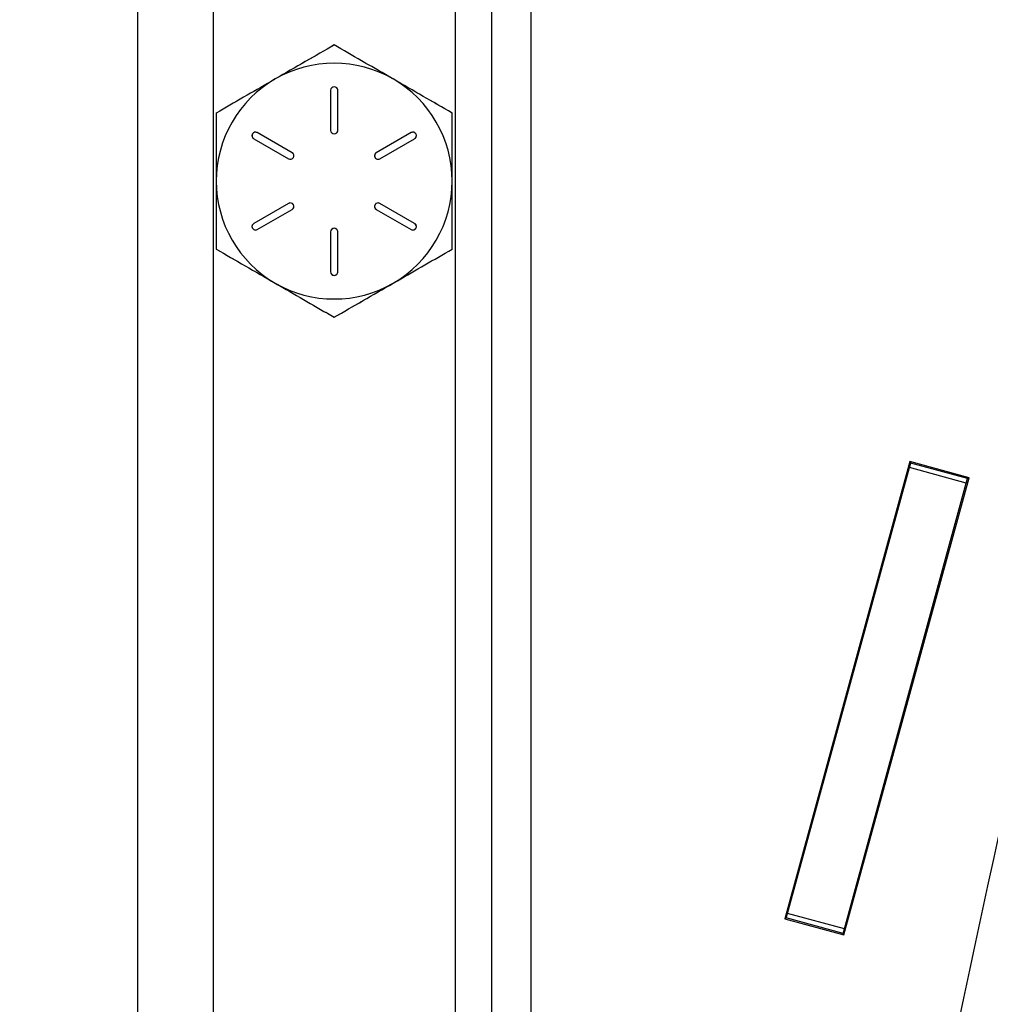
# Model space of a CAD drawing. Header units: inches. Extents: x 0.1 to 16.9, y 0.1 to 10.9.
# Tile 204 of 235: x 7.997 to 8.203, y 2.347 to 2.556. Entities that reach past the tile are written whole.
import ezdxf

# ---------------------------------------------------------------- set-up
doc = ezdxf.new("R2010")
doc.units = ezdxf.units.IN
doc.header["$MEASUREMENT"] = 0
doc.linetypes.add('PHANTOM', pattern=[0.5, 0.25, -0.05, 0.05, -0.05, 0.05, -0.05])
doc.layers.add('FORMAT', color=7, linetype='Continuous')
doc.styles.add('SLDTEXTSTYLE0', font='TXT', dxfattribs={"width": 0.75})
doc.dimstyles.new('SLDDIMSTYLE7', dxfattribs={"dimtxt": 0.125, "dimasz": 0.13, "dimexe": 0, "dimexo": 0.0625, "dimgap": 0.03125, "dimtad": 0, "dimtih": 1, "dimtoh": 1, "dimlfac": 15, "dimrnd": 1e-09, "dimzin": 12, "dimdsep": 46, "dimtxsty": 'SLDTEXTSTYLE0', "dimsah": 1, "dimcen": 0.09, "dimadec": 0, "dimazin": 3, "dimtfac": 1, "dimtofl": 0, "dimtmove": 0, "dimatfit": 3, "dimfxl": 0, "dimfrac": 2, "dimtolj": 1, "dimtzin": 12, "dimarcsym": 0})

# ---------------------------------------------------------------- blocks, each defined once
blk = doc.blocks.new('_D_24')
at = {"layer": 'FORMAT'}
for p, q in [((10.62501, 1.63175), (10.62501, 1.08554)), ((7.997, 1.54087), (7.997, 1.08554)), ((7.997, 1.21054), (8.76838, 1.21054)), ((10.62501, 1.21054), (9.87967, 1.21054))]:
    blk.add_line(p, q, dxfattribs=at)
for points in [[(7.997, 1.21054), (8.127, 1.19054), (8.127, 1.23054)], [(10.62501, 1.21054), (10.49501, 1.23054), (10.49501, 1.19054)]]:
    blk.add_solid(points, dxfattribs=at)
at = {"layer": 'FORMAT', "char_height": 0.125, "attachment_point": 1, "style": 'SLDTEXTSTYLE0'}
for s, insert in [('HOOK REACH', (8.76838, 1.47089)), ('[991-1295]', (8.91457, 1.27246)), ('39-51', (9.11161, 1.07402))]:
    blk.add_mtext(s, dxfattribs=dict(at, insert=insert))

msp = doc.modelspace()

# ---------------------------------------------------------------- linework, layer by layer
at = {"color": 7, "linetype": 'Continuous'}
msp.add_line((8.097, 10.13837), (8.097, 2.13837), dxfattribs=at)
at = {"color": 7, "linetype": 'Continuous', "lineweight": 25}
for p, q in [((8.022, 2.81807), (8.022, 2.22534)), ((8.10533, 2.81807), (8.10533, 2.22534)), ((8.038, 2.81213), (8.038, 2.23128)), ((8.08933, 2.81213), (8.08933, 2.23128)), ((8.06292, 2.54096), (8.06292, 2.53246)), ((8.06442, 2.53246), (8.06442, 2.54096)), ((8.04662, 2.53068), (8.05398, 2.52643)), ((8.05473, 2.52773), (8.04737, 2.53198)), ((8.07996, 2.53198), (8.0726, 2.52773)), ((8.07335, 2.52643), (8.08071, 2.53068)), ((8.05398, 2.51698), (8.04662, 2.51273)), ((8.08071, 2.51273), (8.07335, 2.51698)), ((8.04737, 2.51143), (8.05473, 2.51568)), ((8.0726, 2.51568), (8.07996, 2.51143)), ((8.06292, 2.51096), (8.06292, 2.50246)), ((8.06442, 2.50246), (8.06442, 2.51096)), ((8.18571, 2.46225), (8.15919, 2.36528)), ((8.18562, 2.46096), (8.18588, 2.46193)), ((8.19825, 2.45882), (8.18571, 2.46225)), ((8.18588, 2.46193), (8.18595, 2.46219)), ((8.19794, 2.45863), (8.18588, 2.46193)), ((8.15976, 2.36644), (8.18562, 2.46096)), ((8.19767, 2.45767), (8.18562, 2.46096)), ((8.17173, 2.36185), (8.19825, 2.45882)), ((8.17182, 2.36314), (8.19767, 2.45767)), ((8.19767, 2.45767), (8.19794, 2.45863)), ((8.19794, 2.45863), (8.19801, 2.45889)), ((8.15943, 2.36521), (8.1595, 2.36547)), ((8.1595, 2.36547), (8.15976, 2.36644)), ((8.17156, 2.36217), (8.1595, 2.36547)), ((8.17182, 2.36314), (8.15976, 2.36644)), ((8.15919, 2.36528), (8.17173, 2.36185)), ((8.17149, 2.36192), (8.17156, 2.36217)), ((8.17156, 2.36217), (8.17182, 2.36314))]:
    msp.add_line(p, q, dxfattribs=at)
at = {"color": 7, "linetype": 'PHANTOM', "lineweight": 18}
for p, q in [((8.022, 2.81807), (8.022, 2.22534)), ((8.022, 2.81807), (8.022, 2.22534)), ((8.022, 2.81807), (8.022, 2.22534)), ((8.10533, 2.81807), (8.10533, 2.22534)), ((8.10533, 2.81807), (8.10533, 2.22534)), ((8.10533, 2.81807), (8.10533, 2.22534)), ((8.038, 2.81213), (8.038, 2.23128)), ((8.038, 2.81213), (8.038, 2.23128)), ((8.038, 2.81213), (8.038, 2.23128)), ((8.08933, 2.81213), (8.08933, 2.23128)), ((8.08933, 2.81213), (8.08933, 2.23128)), ((8.08933, 2.81213), (8.08933, 2.23128)), ((8.06292, 2.54096), (8.06292, 2.53246)), ((8.06292, 2.54096), (8.06292, 2.53246)), ((8.06292, 2.54096), (8.06292, 2.53246)), ((8.06442, 2.53246), (8.06442, 2.54096)), ((8.06442, 2.53246), (8.06442, 2.54096)), ((8.06442, 2.53246), (8.06442, 2.54096)), ((8.04662, 2.53068), (8.05398, 2.52643)), ((8.04662, 2.53068), (8.05398, 2.52643)), ((8.04662, 2.53068), (8.05398, 2.52643)), ((8.05473, 2.52773), (8.04737, 2.53198)), ((8.05473, 2.52773), (8.04737, 2.53198)), ((8.05473, 2.52773), (8.04737, 2.53198)), ((8.07996, 2.53198), (8.0726, 2.52773)), ((8.07996, 2.53198), (8.0726, 2.52773)), ((8.07996, 2.53198), (8.0726, 2.52773)), ((8.07335, 2.52643), (8.08071, 2.53068)), ((8.07335, 2.52643), (8.08071, 2.53068)), ((8.07335, 2.52643), (8.08071, 2.53068)), ((8.05398, 2.51698), (8.04662, 2.51273)), ((8.05398, 2.51698), (8.04662, 2.51273)), ((8.05398, 2.51698), (8.04662, 2.51273)), ((8.08071, 2.51273), (8.07335, 2.51698)), ((8.08071, 2.51273), (8.07335, 2.51698)), ((8.08071, 2.51273), (8.07335, 2.51698)), ((8.04737, 2.51143), (8.05473, 2.51568)), ((8.04737, 2.51143), (8.05473, 2.51568)), ((8.04737, 2.51143), (8.05473, 2.51568)), ((8.0726, 2.51568), (8.07996, 2.51143)), ((8.0726, 2.51568), (8.07996, 2.51143)), ((8.0726, 2.51568), (8.07996, 2.51143)), ((8.06292, 2.51096), (8.06292, 2.50246)), ((8.06292, 2.51096), (8.06292, 2.50246)), ((8.06292, 2.51096), (8.06292, 2.50246)), ((8.06442, 2.50246), (8.06442, 2.51096)), ((8.06442, 2.50246), (8.06442, 2.51096)), ((8.06442, 2.50246), (8.06442, 2.51096)), ((8.18571, 2.46225), (8.15919, 2.36528)), ((8.18571, 2.46225), (8.15919, 2.36528)), ((8.18571, 2.46225), (8.15919, 2.36528)), ((8.18562, 2.46096), (8.18588, 2.46193)), ((8.18562, 2.46096), (8.18588, 2.46193)), ((8.18562, 2.46096), (8.18588, 2.46193)), ((8.19825, 2.45882), (8.18571, 2.46225)), ((8.19825, 2.45882), (8.18571, 2.46225)), ((8.19825, 2.45882), (8.18571, 2.46225)), ((8.18588, 2.46193), (8.18595, 2.46219)), ((8.18588, 2.46193), (8.18595, 2.46219)), ((8.18588, 2.46193), (8.18595, 2.46219)), ((8.19794, 2.45863), (8.18588, 2.46193)), ((8.19794, 2.45863), (8.18588, 2.46193)), ((8.19794, 2.45863), (8.18588, 2.46193)), ((8.15976, 2.36644), (8.18562, 2.46096)), ((8.15976, 2.36644), (8.18562, 2.46096)), ((8.15976, 2.36644), (8.18562, 2.46096)), ((8.19767, 2.45767), (8.18562, 2.46096)), ((8.19767, 2.45767), (8.18562, 2.46096)), ((8.19767, 2.45767), (8.18562, 2.46096)), ((8.17173, 2.36185), (8.19825, 2.45882)), ((8.17173, 2.36185), (8.19825, 2.45882)), ((8.17173, 2.36185), (8.19825, 2.45882)), ((8.17182, 2.36314), (8.19767, 2.45767)), ((8.17182, 2.36314), (8.19767, 2.45767)), ((8.17182, 2.36314), (8.19767, 2.45767)), ((8.19767, 2.45767), (8.19794, 2.45863)), ((8.19767, 2.45767), (8.19794, 2.45863)), ((8.19767, 2.45767), (8.19794, 2.45863)), ((8.19794, 2.45863), (8.19801, 2.45889)), ((8.19794, 2.45863), (8.19801, 2.45889)), ((8.19794, 2.45863), (8.19801, 2.45889)), ((8.15943, 2.36521), (8.1595, 2.36547)), ((8.15943, 2.36521), (8.1595, 2.36547)), ((8.15943, 2.36521), (8.1595, 2.36547)), ((8.1595, 2.36547), (8.15976, 2.36644)), ((8.1595, 2.36547), (8.15976, 2.36644)), ((8.1595, 2.36547), (8.15976, 2.36644)), ((8.17156, 2.36217), (8.1595, 2.36547)), ((8.17156, 2.36217), (8.1595, 2.36547)), ((8.17156, 2.36217), (8.1595, 2.36547)), ((8.17182, 2.36314), (8.15976, 2.36644)), ((8.17182, 2.36314), (8.15976, 2.36644)), ((8.17182, 2.36314), (8.15976, 2.36644)), ((8.15919, 2.36528), (8.17173, 2.36185)), ((8.15919, 2.36528), (8.17173, 2.36185)), ((8.15919, 2.36528), (8.17173, 2.36185)), ((8.17149, 2.36192), (8.17156, 2.36217)), ((8.17149, 2.36192), (8.17156, 2.36217)), ((8.17149, 2.36192), (8.17156, 2.36217)), ((8.17156, 2.36217), (8.17182, 2.36314)), ((8.17156, 2.36217), (8.17182, 2.36314)), ((8.17156, 2.36217), (8.17182, 2.36314))]:
    msp.add_line(p, q, dxfattribs=at)
at = {"color": 7, "linetype": 'Continuous', "lineweight": 25}
for centre, radius, start, end in [((12.66577, 1.40298), 4.56761, 160.4043, 170.19648), ((8.06367, 2.52171), 0.025, 60, 120), ((8.06367, 2.52171), 0.025, 120, 180), ((8.06367, 2.52171), 0.025, 0, 60), ((8.06367, 2.54096), 0.00075, 0, 180), ((8.04699, 2.53133), 0.00075, 60, 240), ((8.06367, 2.53246), 0.00075, 180, 0), ((8.08034, 2.53133), 0.00075, 300, 120), ((8.05436, 2.52708), 0.00075, 240, 60), ((8.07298, 2.52708), 0.00075, 120, 300), ((8.06367, 2.52171), 0.025, 180, 240), ((8.06367, 2.52171), 0.025, 300, 0), ((8.05436, 2.51633), 0.00075, 300, 120), ((8.07298, 2.51633), 0.00075, 60, 240), ((8.04699, 2.51208), 0.00075, 120, 300), ((8.06367, 2.51096), 0.00075, 0, 180), ((8.08034, 2.51208), 0.00075, 240, 60), ((8.06367, 2.50246), 0.00075, 180, 0), ((8.06367, 2.52171), 0.025, 240, 300)]:
    msp.add_arc(centre, radius, start, end, dxfattribs=at)
at = {"color": 7, "linetype": 'PHANTOM', "lineweight": 18}
for centre, radius, start, end in [((12.66577, 1.40298), 4.56761, 160.4043, 170.19648), ((12.66577, 1.40298), 4.56761, 160.4043, 170.19648), ((12.66577, 1.40298), 4.56761, 160.4043, 170.19648), ((8.06367, 2.52171), 0.025, 60, 120), ((8.06367, 2.52171), 0.025, 60, 120), ((8.06367, 2.52171), 0.025, 60, 120), ((8.06367, 2.52171), 0.025, 120, 180), ((8.06367, 2.52171), 0.025, 120, 180), ((8.06367, 2.52171), 0.025, 120, 180), ((8.06367, 2.52171), 0.025, 0, 60), ((8.06367, 2.52171), 0.025, 0, 60), ((8.06367, 2.52171), 0.025, 0, 60), ((8.06367, 2.54096), 0.00075, 0, 180), ((8.06367, 2.54096), 0.00075, 0, 180), ((8.06367, 2.54096), 0.00075, 0, 180), ((8.04699, 2.53133), 0.00075, 60, 240), ((8.04699, 2.53133), 0.00075, 60, 240), ((8.04699, 2.53133), 0.00075, 60, 240), ((8.06367, 2.53246), 0.00075, 180, 0), ((8.06367, 2.53246), 0.00075, 180, 0), ((8.06367, 2.53246), 0.00075, 180, 0), ((8.08034, 2.53133), 0.00075, 300, 120), ((8.08034, 2.53133), 0.00075, 300, 120), ((8.08034, 2.53133), 0.00075, 300, 120), ((8.05436, 2.52708), 0.00075, 240, 60), ((8.05436, 2.52708), 0.00075, 240, 60), ((8.05436, 2.52708), 0.00075, 240, 60), ((8.07298, 2.52708), 0.00075, 120, 300), ((8.07298, 2.52708), 0.00075, 120, 300), ((8.07298, 2.52708), 0.00075, 120, 300), ((8.06367, 2.52171), 0.025, 180, 240), ((8.06367, 2.52171), 0.025, 180, 240), ((8.06367, 2.52171), 0.025, 180, 240), ((8.06367, 2.52171), 0.025, 300, 0), ((8.06367, 2.52171), 0.025, 300, 0), ((8.06367, 2.52171), 0.025, 300, 0), ((8.05436, 2.51633), 0.00075, 300, 120), ((8.05436, 2.51633), 0.00075, 300, 120), ((8.05436, 2.51633), 0.00075, 300, 120), ((8.07298, 2.51633), 0.00075, 60, 240), ((8.07298, 2.51633), 0.00075, 60, 240), ((8.07298, 2.51633), 0.00075, 60, 240), ((8.04699, 2.51208), 0.00075, 120, 300), ((8.04699, 2.51208), 0.00075, 120, 300), ((8.04699, 2.51208), 0.00075, 120, 300), ((8.06367, 2.51096), 0.00075, 0, 180), ((8.06367, 2.51096), 0.00075, 0, 180), ((8.06367, 2.51096), 0.00075, 0, 180), ((8.08034, 2.51208), 0.00075, 240, 60), ((8.08034, 2.51208), 0.00075, 240, 60), ((8.08034, 2.51208), 0.00075, 240, 60), ((8.06367, 2.50246), 0.00075, 180, 0), ((8.06367, 2.50246), 0.00075, 180, 0), ((8.06367, 2.50246), 0.00075, 180, 0), ((8.06367, 2.52171), 0.025, 240, 300), ((8.06367, 2.52171), 0.025, 240, 300), ((8.06367, 2.52171), 0.025, 240, 300)]:
    msp.add_arc(centre, radius, start, end, dxfattribs=at)
at = {"color": 7, "linetype": 'Continuous', "lineweight": 25}
for points, knots in [([(8.06367, 2.55057), (8.06164, 2.5494), (8.05754, 2.54704), (8.0533, 2.54459), (8.05117, 2.54336)], [0, 0, 0, 0, 0.495458, 1, 1, 1, 1]), ([(8.07617, 2.54336), (8.07587, 2.54353), (8.07363, 2.54482), (8.0694, 2.54727), (8.06559, 2.54947), (8.06367, 2.55057)], [0, 0, 0, 0, 0.070092, 0.530785, 1, 1, 1, 1]), ([(8.05117, 2.54336), (8.05087, 2.54319), (8.04863, 2.54189), (8.0444, 2.53945), (8.04059, 2.53725), (8.03867, 2.53614)], [0, 0, 0, 0, 0.070092, 0.530785, 1, 1, 1, 1]), ([(8.08867, 2.53614), (8.08664, 2.53731), (8.08254, 2.53968), (8.0783, 2.54212), (8.07617, 2.54336)], [0, 0, 0, 0, 0.495458, 1, 1, 1, 1]), ([(8.03867, 2.53614), (8.03867, 2.53526), (8.03867, 2.53056), (8.03867, 2.52568), (8.03867, 2.52171)], [0, 0, 0, 0, 0.187136, 1, 1, 1, 1]), ([(8.08867, 2.52171), (8.08867, 2.52568), (8.08867, 2.53056), (8.08867, 2.53526), (8.08867, 2.53614)], [0, 0, 0, 0, 0.8128645, 1, 1, 1, 1]), ([(8.03867, 2.52171), (8.03867, 2.52067), (8.03867, 2.51578), (8.03867, 2.51102), (8.03867, 2.50727)], [0, 0, 0, 0, 0.213158, 1, 1, 1, 1]), ([(8.08867, 2.50727), (8.08867, 2.51102), (8.08867, 2.51578), (8.08867, 2.52067), (8.08867, 2.52171)], [0, 0, 0, 0, 0.786842, 1, 1, 1, 1]), ([(8.03867, 2.50727), (8.0407, 2.5061), (8.04479, 2.50374), (8.04903, 2.50129), (8.05117, 2.50006)], [0, 0, 0, 0, 0.495458, 1, 1, 1, 1]), ([(8.07617, 2.50006), (8.07646, 2.50023), (8.07871, 2.50152), (8.08294, 2.50397), (8.08674, 2.50616), (8.08867, 2.50727)], [0, 0, 0, 0, 0.070092, 0.530785, 1, 1, 1, 1]), ([(8.05117, 2.50006), (8.05146, 2.49989), (8.05371, 2.49859), (8.05794, 2.49615), (8.06174, 2.49395), (8.06367, 2.49284)], [0, 0, 0, 0, 0.070092, 0.530785, 1, 1, 1, 1]), ([(8.06367, 2.49284), (8.0657, 2.49401), (8.06979, 2.49638), (8.07403, 2.49882), (8.07617, 2.50006)], [0, 0, 0, 0, 0.495458, 1, 1, 1, 1])]:
    msp.add_open_spline(points, degree=3, knots=knots, dxfattribs=at)
at = {"color": 7, "linetype": 'PHANTOM', "lineweight": 18}
for points, knots in [([(8.06367, 2.55057), (8.06164, 2.5494), (8.05754, 2.54704), (8.0533, 2.54459), (8.05117, 2.54336)], [0, 0, 0, 0, 0.495458, 1, 1, 1, 1]), ([(8.06367, 2.55057), (8.06164, 2.5494), (8.05754, 2.54704), (8.0533, 2.54459), (8.05117, 2.54336)], [0, 0, 0, 0, 0.495458, 1, 1, 1, 1]), ([(8.06367, 2.55057), (8.06164, 2.5494), (8.05754, 2.54704), (8.0533, 2.54459), (8.05117, 2.54336)], [0, 0, 0, 0, 0.495458, 1, 1, 1, 1]), ([(8.07617, 2.54336), (8.07587, 2.54353), (8.07363, 2.54482), (8.0694, 2.54727), (8.06559, 2.54947), (8.06367, 2.55057)], [0, 0, 0, 0, 0.0700919, 0.5307854, 1, 1, 1, 1]), ([(8.07617, 2.54336), (8.07587, 2.54353), (8.07363, 2.54482), (8.0694, 2.54727), (8.06559, 2.54947), (8.06367, 2.55057)], [0, 0, 0, 0, 0.0700919, 0.5307854, 1, 1, 1, 1]), ([(8.07617, 2.54336), (8.07587, 2.54353), (8.07363, 2.54482), (8.0694, 2.54727), (8.06559, 2.54947), (8.06367, 2.55057)], [0, 0, 0, 0, 0.0700919, 0.5307854, 1, 1, 1, 1]), ([(8.05117, 2.54336), (8.05087, 2.54319), (8.04863, 2.54189), (8.0444, 2.53945), (8.04059, 2.53725), (8.03867, 2.53614)], [0, 0, 0, 0, 0.070092, 0.530785, 1, 1, 1, 1]), ([(8.05117, 2.54336), (8.05087, 2.54319), (8.04863, 2.54189), (8.0444, 2.53945), (8.04059, 2.53725), (8.03867, 2.53614)], [0, 0, 0, 0, 0.070092, 0.530785, 1, 1, 1, 1]), ([(8.05117, 2.54336), (8.05087, 2.54319), (8.04863, 2.54189), (8.0444, 2.53945), (8.04059, 2.53725), (8.03867, 2.53614)], [0, 0, 0, 0, 0.070092, 0.530785, 1, 1, 1, 1]), ([(8.08867, 2.53614), (8.08664, 2.53731), (8.08254, 2.53968), (8.0783, 2.54212), (8.07617, 2.54336)], [0, 0, 0, 0, 0.495458, 1, 1, 1, 1]), ([(8.08867, 2.53614), (8.08664, 2.53731), (8.08254, 2.53968), (8.0783, 2.54212), (8.07617, 2.54336)], [0, 0, 0, 0, 0.495458, 1, 1, 1, 1]), ([(8.08867, 2.53614), (8.08664, 2.53731), (8.08254, 2.53968), (8.0783, 2.54212), (8.07617, 2.54336)], [0, 0, 0, 0, 0.495458, 1, 1, 1, 1]), ([(8.03867, 2.53614), (8.03867, 2.53526), (8.03867, 2.53056), (8.03867, 2.52568), (8.03867, 2.52171)], [0, 0, 0, 0, 0.187136, 1, 1, 1, 1]), ([(8.03867, 2.53614), (8.03867, 2.53526), (8.03867, 2.53056), (8.03867, 2.52568), (8.03867, 2.52171)], [0, 0, 0, 0, 0.187136, 1, 1, 1, 1]), ([(8.03867, 2.53614), (8.03867, 2.53526), (8.03867, 2.53056), (8.03867, 2.52568), (8.03867, 2.52171)], [0, 0, 0, 0, 0.187136, 1, 1, 1, 1]), ([(8.08867, 2.52171), (8.08867, 2.52568), (8.08867, 2.53056), (8.08867, 2.53526), (8.08867, 2.53614)], [0, 0, 0, 0, 0.8128645, 1, 1, 1, 1]), ([(8.08867, 2.52171), (8.08867, 2.52568), (8.08867, 2.53056), (8.08867, 2.53526), (8.08867, 2.53614)], [0, 0, 0, 0, 0.8128645, 1, 1, 1, 1]), ([(8.08867, 2.52171), (8.08867, 2.52568), (8.08867, 2.53056), (8.08867, 2.53526), (8.08867, 2.53614)], [0, 0, 0, 0, 0.8128645, 1, 1, 1, 1]), ([(8.03867, 2.52171), (8.03867, 2.52067), (8.03867, 2.51578), (8.03867, 2.51102), (8.03867, 2.50727)], [0, 0, 0, 0, 0.213158, 1, 1, 1, 1]), ([(8.03867, 2.52171), (8.03867, 2.52067), (8.03867, 2.51578), (8.03867, 2.51102), (8.03867, 2.50727)], [0, 0, 0, 0, 0.213158, 1, 1, 1, 1]), ([(8.03867, 2.52171), (8.03867, 2.52067), (8.03867, 2.51578), (8.03867, 2.51102), (8.03867, 2.50727)], [0, 0, 0, 0, 0.213158, 1, 1, 1, 1]), ([(8.08867, 2.50727), (8.08867, 2.51102), (8.08867, 2.51578), (8.08867, 2.52067), (8.08867, 2.52171)], [0, 0, 0, 0, 0.786842, 1, 1, 1, 1]), ([(8.08867, 2.50727), (8.08867, 2.51102), (8.08867, 2.51578), (8.08867, 2.52067), (8.08867, 2.52171)], [0, 0, 0, 0, 0.786842, 1, 1, 1, 1]), ([(8.08867, 2.50727), (8.08867, 2.51102), (8.08867, 2.51578), (8.08867, 2.52067), (8.08867, 2.52171)], [0, 0, 0, 0, 0.786842, 1, 1, 1, 1]), ([(8.03867, 2.50727), (8.0407, 2.5061), (8.04479, 2.50374), (8.04903, 2.50129), (8.05117, 2.50006)], [0, 0, 0, 0, 0.495458, 1, 1, 1, 1]), ([(8.03867, 2.50727), (8.0407, 2.5061), (8.04479, 2.50374), (8.04903, 2.50129), (8.05117, 2.50006)], [0, 0, 0, 0, 0.495458, 1, 1, 1, 1]), ([(8.03867, 2.50727), (8.0407, 2.5061), (8.04479, 2.50374), (8.04903, 2.50129), (8.05117, 2.50006)], [0, 0, 0, 0, 0.495458, 1, 1, 1, 1]), ([(8.07617, 2.50006), (8.07646, 2.50023), (8.07871, 2.50152), (8.08294, 2.50397), (8.08674, 2.50616), (8.08867, 2.50727)], [0, 0, 0, 0, 0.070092, 0.530785, 1, 1, 1, 1]), ([(8.07617, 2.50006), (8.07646, 2.50023), (8.07871, 2.50152), (8.08294, 2.50397), (8.08674, 2.50616), (8.08867, 2.50727)], [0, 0, 0, 0, 0.0700919, 0.5307854, 1, 1, 1, 1]), ([(8.07617, 2.50006), (8.07646, 2.50023), (8.07871, 2.50152), (8.08294, 2.50397), (8.08674, 2.50616), (8.08867, 2.50727)], [0, 0, 0, 0, 0.0700919, 0.5307854, 1, 1, 1, 1]), ([(8.05117, 2.50006), (8.05146, 2.49989), (8.05371, 2.49859), (8.05794, 2.49615), (8.06174, 2.49395), (8.06367, 2.49284)], [0, 0, 0, 0, 0.070092, 0.530785, 1, 1, 1, 1]), ([(8.05117, 2.50006), (8.05146, 2.49989), (8.05371, 2.49859), (8.05794, 2.49615), (8.06174, 2.49395), (8.06367, 2.49284)], [0, 0, 0, 0, 0.070092, 0.530785, 1, 1, 1, 1]), ([(8.05117, 2.50006), (8.05146, 2.49989), (8.05371, 2.49859), (8.05794, 2.49615), (8.06174, 2.49395), (8.06367, 2.49284)], [0, 0, 0, 0, 0.070092, 0.530785, 1, 1, 1, 1]), ([(8.06367, 2.49284), (8.0657, 2.49401), (8.06979, 2.49638), (8.07403, 2.49882), (8.07617, 2.50006)], [0, 0, 0, 0, 0.495458, 1, 1, 1, 1]), ([(8.06367, 2.49284), (8.0657, 2.49401), (8.06979, 2.49638), (8.07403, 2.49882), (8.07617, 2.50006)], [0, 0, 0, 0, 0.495458, 1, 1, 1, 1]), ([(8.06367, 2.49284), (8.0657, 2.49401), (8.06979, 2.49638), (8.07403, 2.49882), (8.07617, 2.50006)], [0, 0, 0, 0, 0.495458, 1, 1, 1, 1])]:
    msp.add_open_spline(points, degree=3, knots=knots, dxfattribs=at)

# ---------------------------------------------------------------- dimensions: what is measured, and where the dimension line sits
at = {"layer": 'FORMAT'}
dim = msp.add_linear_dim(base=(10.62501, 1.21054), p1=(7.997, 2.17004), p2=(10.62501, 6.24061), angle=0, text='HOOK REACH\\P[991-1295]\\P39-51', dimstyle='SLDDIMSTYLE7', dxfattribs=at)
dim.commit()
dim.dimension.update_dxf_attribs({"geometry": '_D_24', "text_midpoint": (9.32403, 1.21054), "dimtype": 160})

doc.saveas('drawing.dxf')
